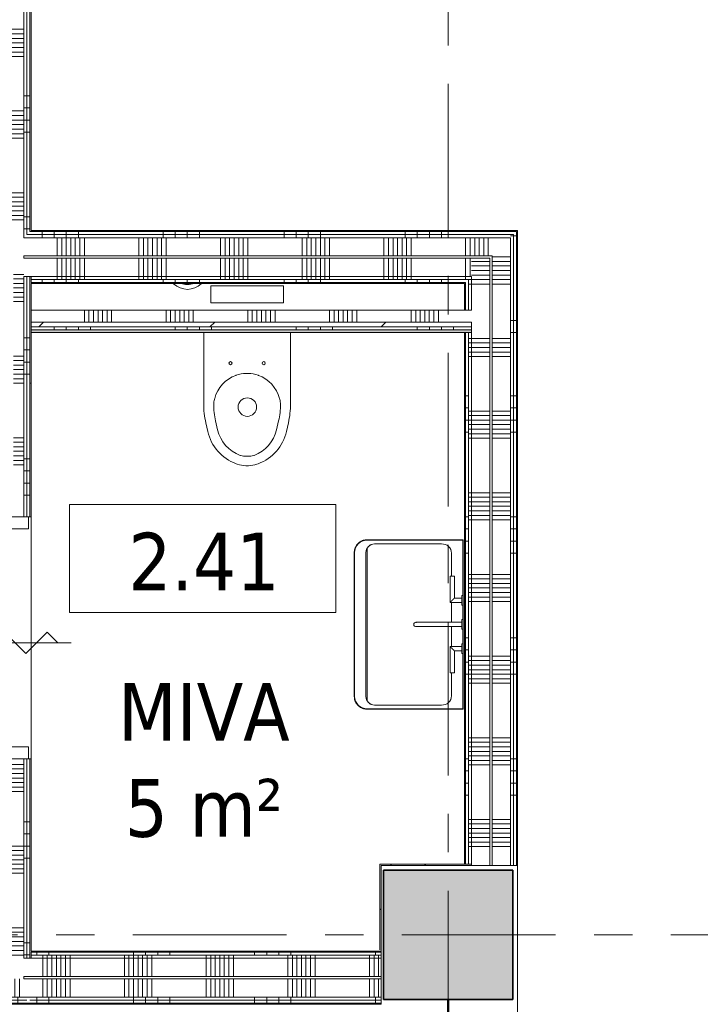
# Model space of a CAD drawing. Extents: x 2820 to 91013, y 1478 to 38178.
# Tile 149 of 182: x 41246 to 44058, y 30041 to 34110. Entities that reach past the tile are written whole.
import ezdxf

# ---------------------------------------------------------------- set-up
doc = ezdxf.new("R2010")
doc.units = 0
doc.header["$LTSCALE"] = 50
doc.linetypes.add('Onderlegger 2e verdieping$0$stramien', pattern=[22.225, 12.7, -3.175, 3.175, -3.175])
doc.linetypes.add('Onderlegger 2e verdieping$0$streep-kort', pattern=[4, 2, -2])
doc.layers.get('0').update_dxf_attribs({"linetype": 'CONTINUOUS'})
for name, color, linetype, lineweight in [('Onderlegger 2e verdieping$0$A-AREA-IDEN', 8, 'CONTINUOUS', 18), ('Onderlegger 2e verdieping$0$A-DETL', 8, 'CONTINUOUS', 18), ('Onderlegger 2e verdieping$0$A-DOOR', 8, 'CONTINUOUS', 25), ('Onderlegger 2e verdieping$0$A-DOOR-IDEN', 8, 'CONTINUOUS', 18), ('Onderlegger 2e verdieping$0$A-FLOR-OTLN', 8, 'CONTINUOUS', 18), ('Onderlegger 2e verdieping$0$A-WALL-PATT', 8, 'CONTINUOUS', 50), ('Onderlegger 2e verdieping$0$E-FIXT', 8, 'CONTINUOUS', 18), ('Onderlegger 2e verdieping$0$I-WALL', 8, 'CONTINUOUS', 25), ('Onderlegger 2e verdieping$0$P-SANR-FIXT', 8, 'CONTINUOUS', 18), ('Onderlegger 2e verdieping$0$S-COLS', 8, 'CONTINUOUS', 18), ('Onderlegger 2e verdieping$0$S-GRID', 8, 'CONTINUOUS', 18)]:
    doc.layers.add(name, color=color, linetype=linetype, lineweight=lineweight)
doc.styles.add('Onderlegger 2e verdieping$0$Tahoma_1', font='TAHOMA.TTF', dxfattribs={"height": 238.040123})
pattern_1 = [(0, (0, 0), (406.4, 101.6), [33.528, -271.272, 33.528, -271.272, -1625.6]), (0, (0, 0), (406.4, 101.6), [-609.6, 33.528, -576.072, 33.528, -271.272, -711.2]), (0, (0, 0), (406.4, 101.6), [-1524, 33.528, -169.672, 33.528, -474.472]), (120, (152.4, 50.8), (-291.18818, 301.15272), [33.528, -271.272, 33.528, -271.272, -1625.6]), (120, (152.4, 50.8), (-291.18818, 301.15272), [-609.6, 33.528, -576.072, 33.528, -271.272, -711.2]), (120, (152.4, 50.8), (-291.18818, 301.15272), [-1524, 33.528, -169.672, 33.528, -474.472]), (240, (203.2, 254), (-115.21182, -402.75272), [33.528, -271.272, 33.528, -271.272, -1625.6]), (240, (203.2, 254), (-115.21182, -402.75272), [-609.6, 33.528, -576.072, 33.528, -271.272, -711.2]), (240, (203.2, 254), (-115.21182, -402.75272), [-1524, 33.528, -169.672, 33.528, -474.472])]
pattern_2 = [(180, (41293.26, 33144.7), (7e-13, -500), []), (180, (41293.26, 33194.7), (7e-13, -500), []), (180, (41293.26, 33244.7), (7e-13, -500), []), (180, (41293.26, 33294.7), (7e-13, -500), [])]
pattern_3 = [(270, (41988.43, 33238.95), (500, 9e-13), []), (270, (41938.43, 33238.95), (500, 9e-13), []), (270, (41888.43, 33238.95), (500, 9e-13), []), (270, (41838.43, 33238.95), (500, 9e-13), [])]
pattern_4 = [(270, (42188.43, 33238.95), (337.5, 6e-13), []), (270, (42169.68, 33238.95), (337.5, 6e-13), []), (270, (42150.93, 33238.95), (337.5, 6e-13), []), (270, (42132.18, 33238.95), (337.5, 6e-13), []), (270, (42113.43, 33238.95), (337.5, 6e-13), []), (270, (42094.68, 33238.95), (337.5, 6e-13), []), (270, (42075.93, 33238.95), (337.5, 6e-13), [])]
pattern_5 = [(180, (43303.6, 31904.95), (8e-13, -500), []), (180, (43303.6, 31954.95), (8e-13, -500), []), (180, (43303.6, 32004.95), (8e-13, -500), []), (180, (43303.6, 32054.95), (8e-13, -500), [])]
pattern_6 = [(180, (43303.6, 31704.95), (6e-13, -337.5), []), (180, (43303.6, 31723.7), (6e-13, -337.5), []), (180, (43303.6, 31742.45), (6e-13, -337.5), []), (180, (43303.6, 31761.2), (6e-13, -337.5), []), (180, (43303.6, 31779.95), (6e-13, -337.5), []), (180, (43303.6, 31798.7), (6e-13, -337.5), []), (180, (43303.6, 31817.45), (6e-13, -337.5), [])]
pattern_7 = [(315, (-31580.7, 41183.26), (91.92388, 91.92388), [])]
pattern_8 = [(90, (42216.43, 30041.2), (-500, -1e-12), []), (90, (42266.43, 30041.2), (-500, -1e-12), []), (90, (42316.43, 30041.2), (-500, -1e-12), []), (90, (42366.43, 30041.2), (-500, -1e-12), [])]
pattern_9 = [(90, (42016.43, 30041.2), (-337.5, -7e-13), []), (90, (42035.18, 30041.2), (-337.5, -7e-13), []), (90, (42053.93, 30041.2), (-337.5, -7e-13), []), (90, (42072.68, 30041.2), (-337.5, -7e-13), []), (90, (42091.43, 30041.2), (-337.5, -7e-13), []), (90, (42110.18, 30041.2), (-337.5, -7e-13), []), (90, (42128.93, 30041.2), (-337.5, -7e-13), [])]
pattern_10 = [(180, (43303.6, 33216.83), (8e-13, -500), []), (180, (43303.6, 33266.83), (8e-13, -500), []), (180, (43303.6, 33316.83), (8e-13, -500), []), (180, (43303.6, 33366.83), (8e-13, -500), [])]
pattern_11 = [(180, (43303.6, 33016.83), (6e-13, -337.5), []), (180, (43303.6, 33035.58), (6e-13, -337.5), []), (180, (43303.6, 33054.33), (6e-13, -337.5), []), (180, (43303.6, 33073.08), (6e-13, -337.5), []), (180, (43303.6, 33091.83), (6e-13, -337.5), []), (180, (43303.6, 33110.58), (6e-13, -337.5), []), (180, (43303.6, 33129.33), (6e-13, -337.5), [])]
pattern_12 = [(90, (39738.43, 30041.2), (-500, -2e-12), []), (90, (39788.43, 30041.2), (-500, -2e-12), []), (90, (39838.43, 30041.2), (-500, -2e-12), []), (90, (39888.43, 30041.2), (-500, -2e-12), [])]
pattern_13 = [(45, (0, 0), (-212.132, 212.132), []), (135, (0, 0), (-212.132, -212.132), [])]

# ---------------------------------------------------------------- blocks, each defined once
blk = doc.blocks.new('Onderlegger 2e verdieping$0$74_3B_toilet - eenvoudig - 74_3B_toilet - eenvoudig-4325789-Plotview 2e Verdieping - schaal 1 op 100')
at = {"layer": 'Onderlegger 2e verdieping$0$P-SANR-FIXT'}
for p, q in [((-232.3, 590.5), (-237.2, 588.7)), ((-186.2, 596.9), (-196.8, 596.9)), ((-145.8, 588.7), (-150.7, 590.5)), ((-223.2, 553.2), (-220.4, 554.3)), ((-181.9, 557.2), (-201.1, 557.2)), ((-159.8, 553.2), (-162.6, 554.3)), ((-353.9, 455.6), (-362, 420.1)), ((-313.2, 448.4), (-321.6, 411.6)), ((-69.8, 448.4), (-61.4, 411.6)), ((-21.1, 420.1), (-29.2, 455.6)), ((-370.9, 340.9), (-370.9, 46.3)), ((-12.1, 46.3), (-12.1, 340.9)), ((-326.5, 322.7), (-325.4, 318.8)), ((-56.5, 322.7), (-57.6, 318.8)), ((-238.2, 223.6), (-236.9, 223.1)), ((-187.3, 215.9), (-195.7, 215.9)), ((-144.9, 223.6), (-146.2, 223.1)), ((-41.5, -76.2), (-341.5, -76.2)), ((-341.5, -76.2), (-341.5, -146.2)), ((-41.5, -146.2), (-41.5, -76.2)), ((-341.5, -146.2), (-41.5, -146.2))]:
    blk.add_line(p, q, dxfattribs=at)
for centre, radius in [((-192.5, 354.9), 38.1), ((-260.2, 173.2), 6.35), ((-122.8, 173.2), 6.35)]:
    blk.add_circle(centre, radius, dxfattribs=at)
for centre, radius, start, end in [((-172.2, 414), 186.4, 110.4134, 167.1278), ((-196.8, 495.3), 101.6, 90, 110.4134), ((-186.2, 495.3), 101.6, 69.5866, 90), ((-210.8, 414), 186.4, 12.8722, 69.5866), ((-168.7, 415.3), 148.3, 110.4134, 167.1278), ((-201.1, 493.7), 63.5, 90, 110.4134), ((-181.9, 493.7), 63.5, 69.5866, 90), ((-214.3, 415.3), 148.3, 12.8722, 69.5866), ((-15.3, 340.9), 355.6, 167.1278, 180), ((-12.1, 340.9), 317.5, 167.1278, 179.5378), ((-370.9, 340.9), 317.5, 0.4622, 12.8722), ((-367.7, 340.9), 355.6, 0, 12.8722), ((-235.5, 347.1), 94.2, 182.2156, 195), ((-147.5, 347.1), 94.2, 345, 357.7844), ((-190.5, 354.9), 139.7, 195, 250.0403), ((-192.5, 354.9), 139.7, 289.9597, 345), ((-195.7, 336.5), 120.6, 250.0403, 270), ((-187.3, 336.5), 120.6, 270, 289.9597)]:
    blk.add_arc(centre, radius, start, end, dxfattribs=at)
blk = doc.blocks.new('Onderlegger 2e verdieping$0$32_KA HK-13 - Houten schuifdeur MIVA toilet dagmaat 930-6654931-Plotview 2e Verdieping - schaal 1 op 100')
at = {"layer": 'Onderlegger 2e verdieping$0$A-DOOR', "lineweight": 18}
h = blk.add_hatch(dxfattribs=at)
h.set_pattern_fill('FP_67', color=256, style=0, pattern_type=2)
h.set_pattern_definition(pattern_7)
h.paths.add_polyline_path([(-525, -27.2), (-495, -27.2), (-495, 27.8), (-525, 27.8)], flags=0)
h = blk.add_hatch(dxfattribs=at)
h.set_pattern_fill('FP_68', color=256, style=0, pattern_type=2)
h.set_pattern_definition([(315, (-31580.7, 41183.26), (212.132, 212.132), [])])
h.paths.add_polyline_path([(-191.9, -23.2), (808.5, -23.2), (808.5, 23.2), (-191.9, 23.2)], flags=0)
h = blk.add_hatch(dxfattribs=at)
h.set_pattern_fill('FP_67', color=256, style=0, pattern_type=2)
h.set_pattern_definition(pattern_7)
h.paths.add_polyline_path([(-525, -27.2), (-525, -100), (-475, -100), (-475, -27.2)], flags=0)
h.paths.add_polyline_path([(425, -100), (475, -100), (475, -27.2), (425, -27.2)], flags=0)
for p, q in [((-525, 27.8), (-525, 100)), ((-525, 100), (-475, 100)), ((-475, 100), (-475, 27.8)), ((425, 27.8), (425, 100)), ((425, 100), (475, 100)), ((475, 100), (475, 27.8)), ((-525, -27.2), (-525, 27.8)), ((-525, 27.8), (-495, 27.8)), ((-475, 27.8), (-525, 27.8)), ((-495, 27.8), (-495, -27.2)), ((-191.9, 23.2), (808.5, 23.2)), ((-191.9, -23.2), (-191.9, 23.2)), ((475, 27.8), (425, 27.8)), ((808.5, 23.2), (808.5, -23.2)), ((-525, -100), (-525, -27.2)), ((-525, -27.2), (-475, -27.2)), ((-495, -27.2), (-525, -27.2)), ((-475, -27.2), (-475, -100)), ((808.5, -23.2), (-191.9, -23.2)), ((425, -100), (425, -27.2)), ((425, -27.2), (475, -27.2)), ((475, -27.2), (475, -100)), ((-475, -100), (-525, -100)), ((475, -100), (425, -100))]:
    blk.add_line(p, q, dxfattribs=at)
blk = doc.blocks.new('Onderlegger 2e verdieping$0$27 KU_Philips lamp-01 - Type-4671438-Plotview 2e Verdieping - schaal 1 op 100')
at = {"layer": 'Onderlegger 2e verdieping$0$E-FIXT', "flags": 128}
blk.add_lwpolyline([(-20, -58.2), (-17.6, -58.9), (-15.3, -59.6), (-12.9, -60.1), (-10.5, -60.6), (-8, -61), (-5.6, -61.2), (-3.1, -61.4), (-0.7, -61.5), (1.8, -61.5), (4.3, -61.4), (6.7, -61.1), (9.1, -60.8), (11.6, -60.4), (14, -59.9), (16.4, -59.3), (18.7, -58.6), (20.3, -58.1)], dxfattribs=at)
at = {"layer": 'Onderlegger 2e verdieping$0$E-FIXT'}
for radius, start, end in [(81.5, 225.5397, 314.4603), (61.5, 253.0179, 257.1429)]:
    blk.add_arc((0, 0), radius, start, end, dxfattribs=at)
blk = doc.blocks.new('Onderlegger 2e verdieping$0$74_KA_Alape enkele wastafel - Type 1-5152170-Plotview 2e Verdieping - schaal 1 op 100')
at = {"layer": 'Onderlegger 2e verdieping$0$P-SANR-FIXT'}
for p, q in [((421.9, 499.9), (-171.9, 499.9)), ((-171.9, 498.6), (421.9, 498.6)), ((-172.5, 451.9), (422.5, 451.9)), ((-225, 446.8), (-225, 49.9)), ((-223.7, 51.2), (-223.7, 446.8)), ((-207.8, 139.2), (-207.8, 416.6)), ((440.7, 446.8), (-190.7, 446.8)), ((457.8, 416.6), (457.8, 139.2)), ((473.7, 446.8), (473.7, 51.2)), ((475, 49.9), (475, 446.8)), ((116, 205), (116, 55)), ((134, 55), (134, 205)), ((-75, 98.3), (-169.7, 98.3)), ((34, 104), (-75, 104)), ((-75, 86), (-75, 104)), ((-75, 86), (16, 86)), ((16, 86), (16, 55)), ((34, 55), (34, 104)), ((116.3, 98.3), (34, 98.3)), ((216, 98.3), (133.7, 98.3)), ((216, 104), (216, 55)), ((325, 104), (216, 104)), ((234, 55), (234, 86)), ((234, 86), (325, 86)), ((325, 104), (325, 86)), ((419.7, 98.3), (325, 98.3)), ((-225, 49.9), (475, 49.9)), ((5.7, 51.2), (-223.7, 51.2)), ((5, 55), (5, 50)), ((5.7, 55), (5, 55)), ((5, 55), (45, 55)), ((45, 50), (5, 50)), ((5, 50), (5.7, 50)), ((45, 55), (44.3, 55)), ((105.7, 51.2), (44.3, 51.2)), ((44.3, 50), (45, 50)), ((45, 50), (45, 55)), ((105, 55), (105, 50)), ((105.7, 55), (105, 55)), ((105, 55), (145, 55)), ((145, 50), (105, 50)), ((105, 50), (105.7, 50)), ((145, 55), (144.3, 55)), ((205.7, 51.2), (144.3, 51.2)), ((144.3, 50), (145, 50)), ((145, 50), (145, 55)), ((205, 55), (205, 50)), ((205, 55), (245, 55)), ((205.7, 55), (205, 55)), ((205, 50), (205.7, 50)), ((245, 50), (205, 50)), ((245, 55), (244.3, 55)), ((473.7, 51.2), (244.3, 51.2)), ((244.3, 50), (245, 50)), ((245, 50), (245, 55))]:
    blk.add_line(p, q, dxfattribs=at)
at = {"layer": 'Onderlegger 2e verdieping$0$P-SANR-FIXT', "flags": 128}
for points in [[(-171.9, 499.9), (-174, 499.8), (-176.1, 499.7), (-178.2, 499.5), (-180.3, 499.2), (-182.4, 498.8), (-184.5, 498.4), (-186.6, 497.8), (-188.6, 497.2), (-190.6, 496.5), (-192.6, 495.7), (-194.5, 494.8), (-196.4, 493.9), (-198.3, 492.9), (-200.1, 491.8), (-201.9, 490.6), (-203.6, 489.4), (-205.3, 488.1), (-206.9, 486.7), (-208.5, 485.3), (-210, 483.8), (-211.4, 482.2), (-212.8, 480.6), (-214.1, 478.9), (-215.4, 477.2), (-216.6, 475.5), (-217.7, 473.6), (-218.7, 471.8), (-219.7, 469.9), (-220.6, 468), (-221.4, 466), (-222.1, 464), (-222.8, 462), (-223.3, 459.9), (-223.8, 457.9), (-224.2, 455.8), (-224.5, 453.7), (-224.8, 451.6), (-224.9, 449.4), (-225, 447.3), (-225, 446.8)], [(475, 446.8), (475, 448.9), (474.8, 451), (474.6, 453.1), (474.3, 455.2), (473.9, 457.3), (473.5, 459.4), (472.9, 461.5), (472.3, 463.5), (471.6, 465.5), (470.8, 467.5), (469.9, 469.4), (469, 471.3), (468, 473.2), (466.9, 475), (465.7, 476.8), (464.5, 478.5), (463.2, 480.2), (461.8, 481.8), (460.4, 483.4), (458.9, 484.9), (457.3, 486.3), (455.7, 487.7), (454, 489), (452.3, 490.3), (450.6, 491.5), (448.7, 492.6), (446.9, 493.6), (445, 494.6), (443.1, 495.5), (441.1, 496.3), (439.1, 497), (437.1, 497.7), (435, 498.2), (433, 498.7), (430.9, 499.1), (428.8, 499.4), (426.7, 499.7), (424.5, 499.8), (422.4, 499.9), (421.9, 499.9)], [(116, 245.4), (116, 245.4), (116, 245.3), (116, 245.1), (116, 244.9), (116, 244.6), (116, 244.2), (116, 243.8), (116, 243.3), (116, 242.8), (116, 242.2), (116, 241.5), (116, 240.8), (116, 240.1), (116, 239.2), (116, 238.3), (116, 237.4), (116, 236.4), (116, 235.4), (116, 234.3), (116, 233.1), (116, 232), (116, 230.7), (116, 229.5), (116, 228.2), (116, 226.8), (116, 225.4), (116, 224), (116, 222.6), (116, 221.1), (116, 219.6), (116, 218.1), (116, 216.6), (116, 215), (116, 213.5), (116, 211.9), (116, 210.3), (116, 208.7), (116, 207.1), (116, 205.4), (116, 205)], [(134, 205), (134, 206.6), (134, 208.2), (134, 209.8), (134, 211.4), (134, 213), (134, 214.6), (134, 216.2), (134, 217.7), (134, 219.2), (134, 220.7), (134, 222.2), (134, 223.7), (134, 225.1), (134, 226.5), (134, 227.8), (134, 229.1), (134, 230.4), (134, 231.6), (134, 232.8), (134, 234), (134, 235.1), (134, 236.1), (134, 237.1), (134, 238.1), (134, 239), (134, 239.8), (134, 240.6), (134, 241.4), (134, 242), (134, 242.6), (134, 243.2), (134, 243.7), (134, 244.1), (134, 244.5), (134, 244.8), (134, 245), (134, 245.2), (134, 245.3), (134, 245.4), (134, 245.4)]]:
    blk.add_lwpolyline(points, dxfattribs=at)
at = {"layer": 'Onderlegger 2e verdieping$0$P-SANR-FIXT'}
for centre, radius, start, end in [((-171.9, 446.8), 51.8, 90, 135), ((421.9, 446.8), 51.8, 0.0257, 90), ((-171.9, 446.8), 51.8, 136.3654, 180), ((-172.5, 416.6), 35.3, 90, 180), ((422.5, 416.6), 35.3, 360, 90), ((-172.5, 416.6), 35.3, 144.41, 150.3313), ((-172.5, 416.6), 35.3, 129.1705, 135.4965), ((422.5, 416.6), 35.3, 44.5035, 50.8295), ((422.5, 416.6), 35.3, 29.6687, 35.59), ((125, 245.4), 9, 90, 195), ((125, 245.4), 9, 345, 90), ((-169.3, 136.9), 38.6, 176.5458, 269.4542), ((419.3, 136.9), 38.6, 270.5458, 3.4542)]:
    blk.add_arc(centre, radius, start, end, dxfattribs=at)
for points in [[(34, 104), (34, 104), (33.8, 103.8), (33.3, 103.3), (32.8, 102.8), (32.3, 102.3), (31.8, 101.8), (31.2, 101.2), (30.5, 100.5), (29.7, 99.7), (29, 99), (28.4, 98.4), (27.9, 97.9), (27.3, 97.3), (26.8, 96.8), (26.2, 96.2), (25.6, 95.6), (25, 95), (24.4, 94.4), (23.8, 93.8), (23.2, 93.2), (22.7, 92.7), (22.1, 92.1), (21.6, 91.6), (21, 91), (20.5, 90.5), (20, 90), (19.4, 89.4), (18.8, 88.8), (18.2, 88.2), (17.7, 87.7), (17.2, 87.2), (16.7, 86.7), (16.2, 86.2), (16, 86), (16, 86)], [(234, 86), (234, 86), (233.8, 86.2), (233.3, 86.7), (232.8, 87.2), (232.3, 87.7), (231.8, 88.2), (231.2, 88.8), (230.5, 89.5), (229.7, 90.3), (229, 91), (228.4, 91.6), (227.9, 92.1), (227.3, 92.7), (226.8, 93.2), (226.2, 93.8), (225.6, 94.4), (225, 95), (224.4, 95.6), (223.8, 96.2), (223.2, 96.8), (222.7, 97.3), (222.1, 97.9), (221.6, 98.4), (221, 99), (220.5, 99.5), (220, 100), (219.4, 100.6), (218.8, 101.2), (218.2, 101.8), (217.7, 102.3), (217.2, 102.8), (216.7, 103.3), (216.2, 103.8), (216, 104), (216, 104)]]:
    blk.add_open_spline(points, degree=3, knots=[0, 0, 0, 0, 0.083333, 0.125, 0.166667, 0.208333, 0.229167, 0.25, 0.291667, 0.333333, 0.354167, 0.375, 0.395833, 0.416667, 0.4375, 0.458333, 0.479167, 0.5, 0.520833, 0.541667, 0.5625, 0.583333, 0.604167, 0.625, 0.645833, 0.666667, 0.6875, 0.708333, 0.75, 0.770833, 0.791667, 0.833333, 0.875, 0.916667, 1, 1, 1, 1], dxfattribs=at)
for points in [[(-225, 49.9), (-225, 49.9), (-224.9, 49.9), (-224.7, 50.2), (-224.3, 50.6), (-223.9, 51), (-223.7, 51.2)], [(475, 49.9), (475, 49.9), (474.9, 49.9), (474.7, 50.2), (474.3, 50.6), (473.9, 51), (473.7, 51.2)]]:
    blk.add_open_spline(points, degree=3, dxfattribs=at)
blk = doc.blocks.new('Onderlegger 2e verdieping$0$00_KU ruimtetag groot - 00_KU ruimtetag groot-3653893-Plotview 2e Verdieping - schaal 1 op 100')
at = {"layer": 'Onderlegger 2e verdieping$0$A-AREA-IDEN'}
for p, q in [((5.5, 2.164), (-5.5, 2.164)), ((-5.5, 2.164), (-5.5, -2.302)), ((5.5, -2.302), (5.5, 2.164)), ((-5.5, -2.302), (5.5, -2.302))]:
    blk.add_line(p, q, dxfattribs=at)
blk = doc.blocks.new('Onderlegger 2e verdieping$0$30_3B_tag - deursymbool zelfsluitend - Zelfsluitend - waarde onder _ boven-3618072-Plotview 2e Verdieping - schaal 1 op 100')
at = {"layer": 'Onderlegger 2e verdieping$0$A-DOOR-IDEN'}
for p, q in [((0, 2.75), (0, -2.75)), ((0, 2.21), (0.442, 1.768)), ((0.442, 1.768), (-0.442, 0.884)), ((-0.442, 0.884), (0.442, 0)), ((0.442, 0), (-0.442, -0.884)), ((-0.442, -0.884), (0.442, -1.768)), ((0.442, -1.768), (0, -2.21))]:
    blk.add_line(p, q, dxfattribs=at)
blk = doc.blocks.new('Onderlegger 2e verdieping')
at = {"layer": 'Onderlegger 2e verdieping$0$A-WALL-PATT', "lineweight": 18}
h = blk.add_hatch(dxfattribs=at)
h.set_pattern_fill('FP_62', color=256, angle=90, style=0, pattern_type=2)
h.set_pattern_definition([(180, (41293.26, 32944.7), (5e-13, -337.5), []), (180, (41293.26, 32963.45), (5e-13, -337.5), []), (180, (41293.26, 32982.2), (5e-13, -337.5), []), (180, (41293.26, 33000.95), (5e-13, -337.5), []), (180, (41293.26, 33019.7), (5e-13, -337.5), []), (180, (41293.26, 33038.45), (5e-13, -337.5), []), (180, (41293.26, 33057.2), (5e-13, -337.5), [])])
h.paths.add_polyline_path([(41188.3, 30146.2), (41263.3, 30146.2), (41263.3, 31055.7), (41188.3, 31055.7), (41188.3, 30156.2)], flags=0)
h.paths.add_polyline_path([(41206.5, 32055.7), (41263.3, 32055.7), (41263.3, 35628.2), (41188.3, 35628.2), (41188.3, 33095.7), (41220.5, 33095.7), (41220.5, 32075.7), (41206.5, 32075.7), (41206.5, 32067)], flags=0)
h = blk.add_hatch(dxfattribs=at)
h.set_pattern_fill('FP_61', color=256, angle=90, style=0, pattern_type=2)
h.set_pattern_definition(pattern_2)
h.paths.add_polyline_path([(41275.8, 30231.2), (41275.8, 31055.7), (41263.3, 31055.7), (41263.3, 30231.2)], flags=0)
h.paths.add_polyline_path([(41275.8, 32055.7), (41275.8, 33049), (41263.3, 33049), (41263.3, 32055.7)], flags=0)
h.paths.add_polyline_path([(41263.3, 33209), (41275.8, 33209), (41275.8, 35628.2), (41263.3, 35628.2), (41263.3, 33243.8)], flags=0)
h = blk.add_hatch(dxfattribs=at)
h.set_pattern_fill('FP_61', color=256, angle=90, style=0, pattern_type=2)
h.set_pattern_definition(pattern_2)
h.paths.add_polyline_path([(41288.3, 30231.2), (41288.3, 31055.7), (41275.8, 31055.7), (41275.8, 30231.2)], flags=0)
h.paths.add_polyline_path([(41283.3, 32055.7), (41288.3, 32055.7), (41288.3, 33049), (41275.8, 33049), (41275.8, 32055.7)], flags=0)
h.paths.add_polyline_path([(41288.3, 33221.5), (41288.3, 35628.2), (41275.8, 35628.2), (41275.8, 33221.5)], flags=0)
h = blk.add_hatch(dxfattribs=at)
h.set_pattern_fill('FP_60', color=256, style=0, pattern_type=2)
h.set_pattern_definition(pattern_1)
h.paths.add_polyline_path([(41288.3, 30231.2), (41293.3, 30231.2), (41293.3, 31055.7), (41288.3, 31055.7), (41288.3, 30261.2)], flags=0)
h.paths.add_polyline_path([(41293.3, 32055.7), (41293.3, 33049), (41288.3, 33049), (41288.3, 32055.7)], flags=0)
h.paths.add_polyline_path([(41288.3, 33234), (41293.3, 33234), (41293.3, 35628.2), (41288.3, 35628.2), (41288.3, 33243.8)], flags=0)
h = blk.add_hatch(dxfattribs=at)
h.set_pattern_fill('FP_64', color=256, angle=-270, style=0, pattern_type=2)
h.set_pattern_definition(pattern_4)
h.paths.add_polyline_path([(42952, 33134), (43198.6, 33134), (43198.6, 33209), (41263.3, 33209), (41263.3, 33134), (42646.2, 33134)], flags=0)
h = blk.add_hatch(dxfattribs=at)
h.set_pattern_fill('FP_63', color=256, angle=-270, style=0, pattern_type=2)
h.set_pattern_definition(pattern_3)
h.paths.add_polyline_path([(43273.6, 33209), (43273.6, 33221.5), (41275.8, 33221.5), (41275.8, 33209), (43257.7, 33209)], flags=0)
h = blk.add_hatch(dxfattribs=at)
h.set_pattern_fill('FP_63', color=256, angle=-270, style=0, pattern_type=2)
h.set_pattern_definition(pattern_3)
h.paths.add_polyline_path([(43286.1, 33221.5), (43286.1, 33234), (41288.3, 33234), (41288.3, 33221.5), (43273.6, 33221.5)], flags=0)
h = blk.add_hatch(dxfattribs=at)
h.set_pattern_fill('FP_60', color=256, style=0, pattern_type=2)
h.set_pattern_definition(pattern_1)
h.paths.add_polyline_path([(43298.6, 33234), (43298.6, 33239), (41293.3, 33239), (41293.3, 33234), (43286.1, 33234)], flags=0)
h = blk.add_hatch(dxfattribs=at)
h.set_pattern_fill('FP_72', color=256, angle=90, style=0, pattern_type=2)
h.set_pattern_definition(pattern_11)
h.paths.add_polyline_path([(43273.6, 32794.7), (43273.6, 33209), (43198.6, 33209), (43198.6, 32794.7), (43257.7, 32794.7)], flags=0)
h = blk.add_hatch(dxfattribs=at)
h.set_pattern_fill('FP_71', color=256, angle=90, style=0, pattern_type=2)
h.set_pattern_definition(pattern_10)
h.paths.add_polyline_path([(43273.6, 32794.7), (43286.1, 32794.7), (43286.1, 33221.5), (43273.6, 33221.5), (43273.6, 33032.9)], flags=0)
h = blk.add_hatch(dxfattribs=at)
h.set_pattern_fill('FP_71', color=256, angle=90, style=0, pattern_type=2)
h.set_pattern_definition(pattern_10)
h.paths.add_polyline_path([(43286.1, 32794.7), (43298.6, 32794.7), (43298.6, 33234), (43286.1, 33234), (43286.1, 33032.9)], flags=0)
h = blk.add_hatch(dxfattribs=at)
h.set_pattern_fill('FP_60', color=256, style=0, pattern_type=2)
h.set_pattern_definition(pattern_1)
h.paths.add_polyline_path([(43303.6, 32794.7), (43303.6, 33239), (43298.6, 33239), (43298.6, 32794.7)], flags=0)
h = blk.add_hatch(dxfattribs=at)
h.set_pattern_fill('FP_64', color=256, angle=-270, style=0, pattern_type=2)
h.set_pattern_definition(pattern_4)
h.paths.add_polyline_path([(43113.6, 33049), (43113.6, 33124), (41263.3, 33124), (41263.3, 33049), (43101.1, 33049)], flags=0)
h = blk.add_hatch(dxfattribs=at)
h.set_pattern_fill('FP_72', color=256, angle=90, style=0, pattern_type=2)
h.set_pattern_definition(pattern_11)
h.paths.add_polyline_path([(43113.6, 32794.7), (43188.6, 32794.7), (43188.6, 33124), (43113.6, 33124), (43113.6, 32817.5)], flags=0)
h = blk.add_hatch(dxfattribs=at)
h.set_pattern_fill('FP_64', color=256, angle=-270, style=0, pattern_type=2)
h.set_pattern_definition(pattern_4)
h.paths.add_polyline_path([(43088.6, 33036.5), (43101.1, 33036.5), (43101.1, 33049), (41293.3, 33049), (41293.3, 33036.5), (43083.6, 33036.5)], flags=0)
h = blk.add_hatch(dxfattribs=at)
h.set_pattern_fill('FP_63', color=256, angle=-270, style=0, pattern_type=2)
h.set_pattern_definition(pattern_3)
h.paths.add_polyline_path([(43088.6, 33024), (43088.6, 33036.5), (41293.3, 33036.5), (41293.3, 33024), (43083.6, 33024)], flags=0)
h = blk.add_hatch(dxfattribs=at)
h.set_pattern_fill('FP_71', color=256, angle=90, style=0, pattern_type=2)
h.set_pattern_definition(pattern_10)
h.paths.add_polyline_path([(43101.1, 32794.7), (43101.1, 32817.5), (43088.6, 32817.5), (43088.6, 32794.7)], flags=0)
h.paths.add_polyline_path([(43088.6, 32910), (43101.1, 32910), (43101.1, 33036.5), (43088.6, 33036.5), (43088.6, 33024)], flags=0)
h = blk.add_hatch(dxfattribs=at)
h.set_pattern_fill('FP_72', color=256, angle=90, style=0, pattern_type=2)
h.set_pattern_definition(pattern_11)
h.paths.add_polyline_path([(43101.1, 32794.7), (43113.6, 32794.7), (43113.6, 32817.5), (43101.1, 32817.5)], flags=0)
h.paths.add_polyline_path([(43113.6, 32910), (43113.6, 33049), (43101.1, 33049), (43101.1, 32910)], flags=0)
h = blk.add_hatch(dxfattribs=at)
h.set_pattern_fill('FP_60', color=256, style=0, pattern_type=2)
h.set_pattern_definition(pattern_1)
h.paths.add_polyline_path([(43083.6, 33019), (43083.6, 33024), (41293.3, 33024), (41293.3, 33019), (42952, 33019)], flags=0)
h = blk.add_hatch(dxfattribs=at)
h.set_pattern_fill('FP_60', color=256, style=0, pattern_type=2)
h.set_pattern_definition(pattern_1)
h.paths.add_polyline_path([(43083.6, 32794.7), (43088.6, 32794.7), (43088.6, 32817.5), (43083.6, 32817.5)], flags=0)
h.paths.add_polyline_path([(43083.6, 32910), (43088.6, 32910), (43088.6, 33024), (43083.6, 33024), (43083.6, 33019)], flags=0)
h = blk.add_hatch(dxfattribs=at)
h.set_pattern_fill('FP_74', color=256, angle=90, style=0, pattern_type=2)
h.set_pattern_definition([(90, (42188.43, 32817.45), (-337.5, -9e-13), []), (90, (42207.18, 32817.45), (-337.5, -9e-13), []), (90, (42225.93, 32817.45), (-337.5, -9e-13), []), (90, (42244.68, 32817.45), (-337.5, -9e-13), []), (90, (42263.43, 32817.45), (-337.5, -9e-13), []), (90, (42282.18, 32817.45), (-337.5, -9e-13), []), (90, (42300.93, 32817.45), (-337.5, -9e-13), [])])
h.paths.add_polyline_path([(43083.6, 32860), (43113.6, 32860), (43113.6, 32910), (41293.3, 32910), (41293.3, 32860), (42952, 32860)], flags=0)
h = blk.add_hatch(dxfattribs=at)
h.set_pattern_fill('FP_75', color=256, style=0, pattern_type=2)
h.set_pattern_definition([(45, (0, 0), (-353.5534, 353.5534), [])])
h.paths.add_polyline_path([(43113.6, 32840), (43113.6, 32860), (41293.3, 32860), (41293.3, 32840), (43083.6, 32840)], flags=0)
h = blk.add_hatch(dxfattribs=at)
h.set_pattern_fill('FP_76', color=256, angle=90, style=0, pattern_type=2)
h.set_pattern_definition([(90, (42388.43, 32817.45), (-500, -1e-12), []), (90, (42438.43, 32817.45), (-500, -1e-12), []), (90, (42488.43, 32817.45), (-500, -1e-12), []), (90, (42538.43, 32817.45), (-500, -1e-12), [])])
h.paths.add_polyline_path([(42646.2, 32827.5), (43113.6, 32827.5), (43113.6, 32840), (41293.3, 32840), (41293.3, 32827.5), (42034.6, 32827.5)], flags=0)
at = {"layer": 'Onderlegger 2e verdieping$0$A-WALL-PATT', "lineweight": 25}
blk.add_hatch(color=256, dxfattribs=at).paths.add_polyline_path([(42646.2, 32817.5), (43113.6, 32817.5), (43113.6, 32827.5), (41293.3, 32827.5), (41293.3, 32817.5), (42034.6, 32817.5)], flags=0)
at = {"layer": 'Onderlegger 2e verdieping$0$A-WALL-PATT', "lineweight": 18}
h = blk.add_hatch(dxfattribs=at)
h.set_pattern_fill('FP_60', color=256, style=0, pattern_type=2)
h.set_pattern_definition(pattern_1)
h.paths.add_polyline_path([(43083.6, 30620.2), (43088.6, 30620.2), (43088.6, 32794.7), (43083.6, 32794.7), (43083.6, 30924.9)], flags=0)
h = blk.add_hatch(dxfattribs=at)
h.set_pattern_fill('FP_65', color=256, angle=90, style=0, pattern_type=2)
h.set_pattern_definition(pattern_5)
h.paths.add_polyline_path([(43101.1, 30620.2), (43101.1, 32794.7), (43088.6, 32794.7), (43088.6, 30620.2)], flags=0)
h = blk.add_hatch(dxfattribs=at)
h.set_pattern_fill('FP_66', color=256, angle=90, style=0, pattern_type=2)
h.set_pattern_definition(pattern_6)
h.paths.add_polyline_path([(43101.1, 30620.2), (43113.6, 30620.2), (43113.6, 32794.7), (43101.1, 32794.7), (43101.1, 30924.9)], flags=0)
h = blk.add_hatch(dxfattribs=at)
h.set_pattern_fill('FP_66', color=256, angle=90, style=0, pattern_type=2)
h.set_pattern_definition(pattern_6)
h.paths.add_polyline_path([(43188.6, 30615.2), (43188.6, 32794.7), (43113.6, 32794.7), (43113.6, 30615.2)], flags=0)
h = blk.add_hatch(dxfattribs=at)
h.set_pattern_fill('FP_66', color=256, angle=90, style=0, pattern_type=2)
h.set_pattern_definition(pattern_6)
h.paths.add_polyline_path([(43257.7, 30615.2), (43273.6, 30615.2), (43273.6, 32794.7), (43198.6, 32794.7), (43198.6, 30615.2)], flags=0)
h = blk.add_hatch(dxfattribs=at)
h.set_pattern_fill('FP_65', color=256, angle=90, style=0, pattern_type=2)
h.set_pattern_definition(pattern_5)
h.paths.add_polyline_path([(43286.1, 30615.2), (43286.1, 32794.7), (43273.6, 32794.7), (43273.6, 30615.2)], flags=0)
h = blk.add_hatch(dxfattribs=at)
h.set_pattern_fill('FP_65', color=256, angle=90, style=0, pattern_type=2)
h.set_pattern_definition(pattern_5)
h.paths.add_polyline_path([(43298.6, 30615.2), (43298.6, 32794.7), (43286.1, 32794.7), (43286.1, 30615.2)], flags=0)
h = blk.add_hatch(dxfattribs=at)
h.set_pattern_fill('FP_60', color=256, style=0, pattern_type=2)
h.set_pattern_definition(pattern_1)
h.paths.add_polyline_path([(43303.6, 30615.2), (43303.6, 32794.7), (43298.6, 32794.7), (43298.6, 30615.2)], flags=0)
h = blk.add_hatch(dxfattribs=at)
h.set_pattern_fill('FP_362', color=256, style=0, pattern_type=2)
h.set_pattern_definition(pattern_13)
h.paths.add_polyline_path([(42734.6, 30261.2), (42739.6, 30261.2), (42739.6, 30620.2), (42734.6, 30620.2), (42734.6, 30266.2)], flags=0)
h = blk.add_hatch(dxfattribs=at)
h.set_pattern_fill('FP_362', color=256, style=0, pattern_type=2)
h.set_pattern_definition(pattern_13)
h.paths.add_polyline_path([(43083.6, 30615.2), (43113.6, 30615.2), (43113.6, 30620.2), (42739.6, 30620.2), (42739.6, 30615.2)], flags=0)
h = blk.add_hatch(dxfattribs=at)
h.set_pattern_fill('FP_70', color=256, angle=90, style=0, pattern_type=2)
h.set_pattern_definition(pattern_9)
h.paths.add_polyline_path([(42739.6, 30156.2), (42739.6, 30231.2), (41263.3, 30231.2), (41263.3, 30156.2), (42034.6, 30156.2)], flags=0)
h = blk.add_hatch(dxfattribs=at)
h.set_pattern_fill('FP_60', color=256, style=0, pattern_type=2)
h.set_pattern_definition(pattern_1)
h.paths.add_polyline_path([(42739.6, 30256.2), (42739.6, 30261.2), (41293.3, 30261.2), (41293.3, 30256.2), (42034.6, 30256.2)], flags=0)
h = blk.add_hatch(dxfattribs=at)
h.set_pattern_fill('FP_69', color=256, angle=90, style=0, pattern_type=2)
h.set_pattern_definition(pattern_8)
h.paths.add_polyline_path([(42739.6, 30243.7), (42739.6, 30256.2), (41293.3, 30256.2), (41293.3, 30243.7), (42034.6, 30243.7)], flags=0)
h = blk.add_hatch(dxfattribs=at)
h.set_pattern_fill('FP_70', color=256, angle=90, style=0, pattern_type=2)
h.set_pattern_definition(pattern_9)
h.paths.add_polyline_path([(41293.3, 30231.2), (42739.6, 30231.2), (42739.6, 30243.7), (41293.3, 30243.7)], flags=0)
h = blk.add_hatch(dxfattribs=at)
h.set_pattern_fill('FP_257', color=256, angle=90, style=0, pattern_type=2)
h.set_pattern_definition([(90, (39538.43, 30041.2), (-337.5, -1e-12), []), (90, (39557.18, 30041.2), (-337.5, -1e-12), []), (90, (39575.93, 30041.2), (-337.5, -1e-12), []), (90, (39594.68, 30041.2), (-337.5, -1e-12), []), (90, (39613.43, 30041.2), (-337.5, -1e-12), []), (90, (39632.18, 30041.2), (-337.5, -1e-12), []), (90, (39650.93, 30041.2), (-337.5, -1e-12), [])])
h.paths.add_polyline_path([(41263.3, 30071.2), (41263.3, 30146.2), (40920.1, 30146.2), (40920.1, 30071.2), (41117.2, 30071.2)], flags=0)
h.paths.add_polyline_path([(39660.3, 30071.2), (39660.3, 30146.2), (37783.6, 30146.2), (37783.6, 30071.2), (39588.3, 30071.2)], flags=0)
h = blk.add_hatch(dxfattribs=at)
h.set_pattern_fill('FP_70', color=256, angle=90, style=0, pattern_type=2)
h.set_pattern_definition(pattern_9)
h.paths.add_polyline_path([(42034.6, 30071.2), (42739.6, 30071.2), (42739.6, 30146.2), (41263.3, 30146.2), (41263.3, 30071.2), (41423, 30071.2)], flags=0)
h = blk.add_hatch(dxfattribs=at)
h.set_pattern_fill('FP_256', color=256, angle=90, style=0, pattern_type=2)
h.set_pattern_definition(pattern_12)
h.paths.add_polyline_path([(41263.3, 30058.7), (41275.8, 30058.7), (41275.8, 30071.2), (40920.1, 30071.2), (40920.1, 30058.7), (41117.2, 30058.7)], flags=0)
h.paths.add_polyline_path([(39672.8, 30058.7), (39672.8, 30071.2), (37783.6, 30071.2), (37783.6, 30058.7), (39588.3, 30058.7)], flags=0)
h = blk.add_hatch(dxfattribs=at)
h.set_pattern_fill('FP_69', color=256, angle=90, style=0, pattern_type=2)
h.set_pattern_definition(pattern_8)
h.paths.add_polyline_path([(42739.6, 30058.7), (42739.6, 30071.2), (41275.8, 30071.2), (41275.8, 30058.7), (42034.6, 30058.7)], flags=0)
h = blk.add_hatch(dxfattribs=at)
h.set_pattern_fill('FP_256', color=256, angle=90, style=0, pattern_type=2)
h.set_pattern_definition(pattern_12)
h.paths.add_polyline_path([(41275.8, 30046.2), (41288.3, 30046.2), (41288.3, 30058.7), (40920.1, 30058.7), (40920.1, 30046.2), (41263.3, 30046.2)], flags=0)
h.paths.add_polyline_path([(39685.3, 30046.2), (39685.3, 30058.7), (37783.6, 30058.7), (37783.6, 30046.2), (39588.3, 30046.2)], flags=0)
h = blk.add_hatch(dxfattribs=at)
h.set_pattern_fill('FP_60', color=256, style=0, pattern_type=2)
h.set_pattern_definition(pattern_1)
h.paths.add_polyline_path([(41263.3, 30041.2), (41293.3, 30041.2), (41293.3, 30046.2), (40920.1, 30046.2), (40920.1, 30041.2), (41117.2, 30041.2)], flags=0)
h.paths.add_polyline_path([(39695.3, 30041.2), (39695.3, 30046.2), (37783.6, 30046.2), (37783.6, 30041.2), (39588.3, 30041.2)], flags=0)
h = blk.add_hatch(dxfattribs=at)
h.set_pattern_fill('FP_69', color=256, angle=90, style=0, pattern_type=2)
h.set_pattern_definition(pattern_8)
h.paths.add_polyline_path([(42739.6, 30046.2), (42739.6, 30058.7), (41288.3, 30058.7), (41288.3, 30046.2), (42034.6, 30046.2)], flags=0)
h = blk.add_hatch(dxfattribs=at)
h.set_pattern_fill('FP_60', color=256, style=0, pattern_type=2)
h.set_pattern_definition(pattern_1)
h.paths.add_polyline_path([(42739.6, 30041.2), (42739.6, 30046.2), (41293.3, 30046.2), (41293.3, 30041.2), (42034.6, 30041.2)], flags=0)
at = {"layer": 'Onderlegger 2e verdieping$0$S-COLS', "lineweight": 5}
blk.add_hatch(color=256, dxfattribs=at).paths.add_polyline_path([(42749.6, 30061.2), (43283.6, 30061.2), (43283.6, 30595.2), (42749.6, 30595.2), (42749.6, 30503.2)], flags=0)
at = {"layer": 'Onderlegger 2e verdieping$0$A-DETL', "linetype": 'Onderlegger 2e verdieping$0$streep-kort', "lineweight": 50}
blk.add_line((43016.6, 30061.2), (43016.6, 25095.2), dxfattribs=at)
at = {"layer": 'Onderlegger 2e verdieping$0$A-FLOR-OTLN'}
for p, q in [((41293.3, 31055.7), (41293.3, 32055.7)), ((43303.6, 29801.2), (43303.6, 30615.2))]:
    blk.add_line(p, q, dxfattribs=at)
at = {"layer": 'Onderlegger 2e verdieping$0$I-WALL', "lineweight": 18}
for p, q in [((41263.3, 33209), (41263.3, 35628.2)), ((41275.8, 33221.5), (41275.8, 35628.2)), ((41288.3, 33234), (41288.3, 35628.2)), ((41293.3, 33239), (41293.3, 35628.2)), ((43273.6, 33209), (41263.3, 33209)), ((43286.1, 33221.5), (41275.8, 33221.5)), ((43298.6, 33234), (41288.3, 33234)), ((43303.6, 33239), (41293.3, 33239)), ((43273.6, 30615.2), (43273.6, 33209)), ((43286.1, 30615.2), (43286.1, 33221.5)), ((43298.6, 30615.2), (43298.6, 33234)), ((43303.6, 30615.2), (43303.6, 33239)), ((41263.3, 33124), (41263.3, 33134)), ((43198.6, 33134), (41263.3, 33134)), ((43188.6, 33124), (41263.3, 33124)), ((43188.6, 30615.2), (43188.6, 33124)), ((43198.6, 30615.2), (43198.6, 33134)), ((41263.3, 32055.7), (41263.3, 33049)), ((43113.6, 33049), (41263.3, 33049)), ((41275.8, 32055.7), (41275.8, 33049)), ((41288.3, 32055.7), (41288.3, 33049)), ((41293.3, 33049), (41293.3, 33024)), ((43101.1, 33036.5), (41293.3, 33036.5)), ((43101.1, 32910), (43101.1, 33036.5)), ((43113.6, 32910), (43113.6, 33049)), ((43088.6, 33024), (41293.3, 33024)), ((41293.3, 32055.7), (41293.3, 33019)), ((41293.3, 33019), (43083.6, 33019)), ((43083.6, 33019), (43083.6, 32910)), ((43088.6, 32910), (43088.6, 33024)), ((43113.6, 32910), (41293.3, 32910)), ((43113.6, 32860), (41293.3, 32860)), ((43113.6, 32840), (41293.3, 32840)), ((43113.6, 32860), (43113.6, 30620.2)), ((43113.6, 32827.5), (41293.3, 32827.5)), ((41293.3, 32817.5), (43113.6, 32817.5)), ((43083.6, 32817.5), (43083.6, 30620.2)), ((43088.6, 30620.2), (43088.6, 32817.5)), ((43101.1, 30620.2), (43101.1, 32817.5)), ((41283.3, 32055.7), (41293.3, 32055.7)), ((41263.3, 30231.2), (41263.3, 31055.7)), ((41275.8, 30231.2), (41275.8, 31055.7)), ((41293.3, 31055.7), (41283.3, 31055.7)), ((41288.3, 30231.2), (41288.3, 31055.7)), ((41293.3, 30261.2), (41293.3, 31055.7)), ((42734.6, 30620.2), (42734.6, 30266.2)), ((43113.6, 30620.2), (42734.6, 30620.2)), ((42739.6, 30041.2), (42739.6, 30615.2)), ((42739.6, 30615.2), (43303.6, 30615.2)), ((43113.6, 30620.2), (43113.6, 30615.2)), ((42739.6, 30231.2), (41263.3, 30231.2)), ((41293.3, 30261.2), (42739.6, 30261.2)), ((42739.6, 30256.2), (41293.3, 30256.2)), ((41293.3, 30256.2), (41293.3, 30231.2)), ((42739.6, 30243.7), (41293.3, 30243.7)), ((42739.6, 30156.2), (41263.3, 30156.2)), ((41263.3, 30146.2), (41263.3, 30156.2)), ((42739.6, 30146.2), (41263.3, 30146.2)), ((42739.6, 30071.2), (40920.1, 30071.2)), ((40895.6, 30041.2), (42739.6, 30041.2)), ((40920.1, 30058.7), (41275.8, 30058.7)), ((42739.6, 30046.2), (40920.1, 30046.2)), ((42739.6, 30058.7), (41288.3, 30058.7))]:
    blk.add_line(p, q, dxfattribs=at)
at = {"layer": 'Onderlegger 2e verdieping$0$S-COLS', "lineweight": 35}
for p, q in [((43283.6, 30595.2), (42749.6, 30595.2)), ((42749.6, 30595.2), (42749.6, 30061.2)), ((43283.6, 30061.2), (43283.6, 30595.2)), ((42749.6, 30061.2), (43283.6, 30061.2))]:
    blk.add_line(p, q, dxfattribs=at)
at = {"layer": 'Onderlegger 2e verdieping$0$S-GRID', "linetype": 'Onderlegger 2e verdieping$0$stramien'}
for p, q in [((43016.6, 37178.2), (43016.6, 1478.2)), ((2820.4, 30328.2), (55386.6, 30328.2))]:
    blk.add_line(p, q, dxfattribs=at)
at = {"layer": 'Onderlegger 2e verdieping$0$A-AREA-IDEN', "xscale": 99.99999999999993, "yscale": 99.99999999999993, "zscale": 99.99999999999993}
blk.add_blockref('Onderlegger 2e verdieping$0$00_KU ruimtetag groot - 00_KU ruimtetag groot-3653893-Plotview 2e Verdieping - schaal 1 op 100', (42002.6, 31890.3), dxfattribs=at)
at = {"layer": 'Onderlegger 2e verdieping$0$A-DOOR', "rotation": 89.99999999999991}
blk.add_blockref('Onderlegger 2e verdieping$0$32_KA HK-13 - Houten schuifdeur MIVA toilet dagmaat 930-6654931-Plotview 2e Verdieping - schaal 1 op 100', (41183.3, 31580.7), dxfattribs=at)
at = {"layer": 'Onderlegger 2e verdieping$0$A-DOOR-IDEN', "xscale": 99.99999999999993, "yscale": 99.99999999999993, "zscale": 99.99999999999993, "rotation": 90.00000000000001}
blk.add_blockref('Onderlegger 2e verdieping$0$30_3B_tag - deursymbool zelfsluitend - Zelfsluitend - waarde onder _ boven-3618072-Plotview 2e Verdieping - schaal 1 op 100', (41183.3, 31534.9), dxfattribs=at)
at = {"layer": 'Onderlegger 2e verdieping$0$E-FIXT'}
blk.add_blockref('Onderlegger 2e verdieping$0$27 KU_Philips lamp-01 - Type-4671438-Plotview 2e Verdieping - schaal 1 op 100', (41939.5, 33077), dxfattribs=at)
at = {"layer": 'Onderlegger 2e verdieping$0$P-SANR-FIXT'}
for name, p, rotation in [('Onderlegger 2e verdieping$0$74_3B_toilet - eenvoudig - 74_3B_toilet - eenvoudig-4325789-Plotview 2e Verdieping - schaal 1 op 100', (41994.4, 32863.7), 180), ('Onderlegger 2e verdieping$0$74_KA_Alape enkele wastafel - Type 1-5152170-Plotview 2e Verdieping - schaal 1 op 100', (43128.6, 31485.7), 89.99999999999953)]:
    blk.add_blockref(name, p, dxfattribs=dict(at, rotation=rotation))
at = {"layer": 'Onderlegger 2e verdieping$0$A-AREA-IDEN', "char_height": 238.04, "attachment_point": 2, "line_spacing_factor": 1.000232, "style": 'Onderlegger 2e verdieping$0$Tahoma_1'}
for s, insert, width in [('2.41', (42007.2, 31989.6), 768), ('MIVA\\P5 m²', (42007.2, 31368.5), 921)]:
    blk.add_mtext(s, dxfattribs=dict(at, insert=insert, width=width))

msp = doc.modelspace()

# ---------------------------------------------------------------- block references
msp.add_blockref('Onderlegger 2e verdieping', (0, 0))

doc.saveas('drawing.dxf')
